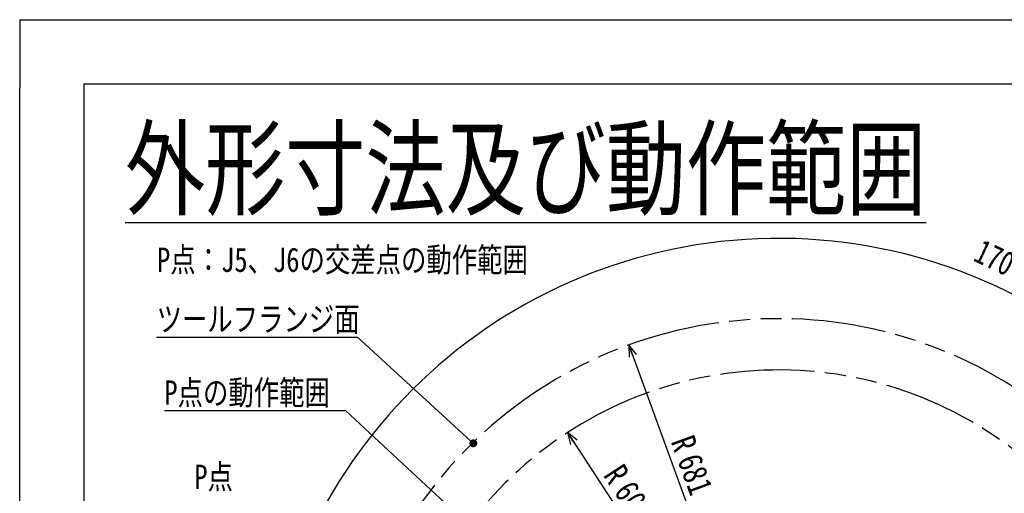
# Model space of a CAD drawing. Header units: millimetres. Extents: x 0 to 594, y 0 to 420.
# Tile 11 of 31: x 0 to 153, y 346 to 420. Entities that reach past the tile are written whole.
import ezdxf

# ---------------------------------------------------------------- set-up
doc = ezdxf.new("R2010")
doc.units = ezdxf.units.MM
doc.header["$LTSCALE"] = 32.67
doc.linetypes.add('PHANTOM', pattern=[0.8, 0.45, -0.05, 0.1, -0.05, 0.1, -0.05])
doc.layers.get('0').update_dxf_attribs({"linetype": 'CONTINUOUS'})
for name, color, linetype in [('CRV', 7, 'CONTINUOUS'), ('DRA_ITEM', 7, 'CONTINUOUS'), ('PARAM_DIM', 7, 'CONTINUOUS')]:
    doc.layers.add(name, color=color, linetype=linetype)
doc.styles.get("Standard").update_dxf_attribs({"font": 'txt', "width": 0.8})
doc.dimstyles.new('DIMSTYLE_19', dxfattribs={"dimtxt": 3.8, "dimasz": 1.8, "dimexe": 0.18, "dimexo": 0.0625, "dimgap": 0.09, "dimtad": 1, "dimlfac": 10, "dimdsep": 46, "dimtxsty": 'STANDARD', "dimblk": 'OPEN', "dimblk1": 'OPEN', "dimblk2": 'OPEN', "dimcen": 0.09, "dimadec": 0, "dimazin": 0, "dimtp": 0.5, "dimtm": 0.5, "dimtfac": 1, "dimtofl": 0, "dimtmove": 0, "dimatfit": 3, "dimldrblk": 'OPEN', "dimfxl": 1, "dimtolj": 1, "dimarcsym": 0})
doc.dimstyles.new('DIMSTYLE_6', dxfattribs={"dimtxt": 3.8, "dimasz": 1.8, "dimexe": 0.18, "dimexo": 0.0625, "dimgap": 0.09, "dimtad": 1, "dimdec": 1, "dimlfac": 10, "dimdsep": 46, "dimtxsty": 'STANDARD', "dimblk": 'OPEN', "dimblk1": 'OPEN', "dimblk2": 'OPEN', "dimcen": 0.09, "dimadec": 0, "dimazin": 0, "dimtp": 0.1, "dimtm": 0.1, "dimtfac": 1, "dimtdec": 1, "dimtofl": 0, "dimtmove": 0, "dimatfit": 3, "dimldrblk": 'OPEN', "dimfxl": 1, "dimtolj": 1, "dimarcsym": 0})

# ---------------------------------------------------------------- blocks, each defined once
blk = doc.blocks.new('*D60')
at = {"layer": 'PARAM_DIM', "color": 2, "linetype": 'CONTINUOUS'}
for p, q in [((175.02, 315.21), (199.62, 319.55)), ((119.65, 305.45), (166.3, 313.67))]:
    blk.add_line(p, q, dxfattribs=at)
for points in [[(196.72, 320.86), (197.65, 319.2), (197.93, 321.08)], [(36.86, 306.99), (37.46, 305.18), (38.09, 306.98), (36.86, 306.99)]]:
    blk.add_lwpolyline(points, dxfattribs=at)
for start, end in [(95, 180), (10, 95)]:
    blk.add_arc((118.17, 305.18), 80.71, start, end, dxfattribs=at)
at = {"layer": 'PARAM_DIM', "color": 2, "linetype": 'CONTINUOUS', "width": 0.766667}
blk.add_text('170%%d', height=3.8, rotation=-25.3602, dxfattribs=at).set_placement((148.36, 382.48))
blk = doc.blocks.new('_CLOSED')
at = {"color": 0, "linetype": 'BYBLOCK'}
for p, q in [((0, 0), (-1, 0.342)), ((-1, 0.342), (-1, -0.342)), ((-1, -0.342), (0, 0)), ((-1, 0), (0, 0))]:
    blk.add_line(p, q, dxfattribs=at)
blk = doc.blocks.new('_OPEN')
at = {"color": 0, "linetype": 'BYBLOCK'}
for p, q in [((0, 0), (-1, 0.342)), ((-1, -0.342), (0, 0)), ((-1, 0), (0, 0))]:
    blk.add_line(p, q, dxfattribs=at)
blk = doc.blocks.new('*D63')
at = {"layer": 'PARAM_DIM', "color": 2, "linetype": 'CONTINUOUS'}
blk.add_line((85.32, 355.62), (118.17, 305.18), dxfattribs=at)
at = {"layer": 'PARAM_DIM', "color": 2, "linetype": 'CONTINUOUS', "xscale": 1.8, "yscale": 1.8, "zscale": 1.8, "rotation": 123.079044}
blk.add_blockref('_OPEN', (85.32, 355.62), dxfattribs=at)
at = {"layer": 'PARAM_DIM', "color": 2, "linetype": 'CONTINUOUS', "width": 0.8}
for s, p in [('R', (90.8, 348.95)), ('601.9', (92.45, 346.4))]:
    blk.add_text(s, height=3.8, rotation=-56.921, dxfattribs=at).set_placement(p)
blk = doc.blocks.new('*D64')
at = {"layer": 'PARAM_DIM', "color": 2, "linetype": 'CONTINUOUS'}
blk.add_line((94.89, 369.28), (118.17, 305.18), dxfattribs=at)
at = {"layer": 'PARAM_DIM', "color": 2, "linetype": 'CONTINUOUS', "xscale": 1.8, "yscale": 1.8, "zscale": 1.8, "rotation": 109.959886}
blk.add_blockref('_OPEN', (94.89, 369.28), dxfattribs=at)
at = {"layer": 'PARAM_DIM', "color": 2, "linetype": 'CONTINUOUS', "width": 0.8}
for s, p in [('R', (101.37, 354.23)), ('681.9', (102.4, 351.37))]:
    blk.add_text(s, height=3.8, rotation=-70.0401, dxfattribs=at).set_placement(p)

msp = doc.modelspace()

# ---------------------------------------------------------------- linework, layer by layer
at = {"color": 4, "linetype": 'CONTINUOUS'}
for q in [(0, 409.35318), (12.37736, 420)]:
    msp.add_line((0, 420), q, dxfattribs=at)
at = {"color": 7, "linetype": 'CONTINUOUS'}
for p, q in [((12.37736, 420), (584.30102, 420)), ((10, 410), (10, 10)), ((10, 410), (584, 410)), ((0, 8.24228), (0, 409.35318))]:
    msp.add_line(p, q, dxfattribs=at)
at = {"layer": 'CRV', "color": 2, "linetype": 'PHANTOM'}
for radius in [68.19, 60.19]:
    msp.add_arc((118.16784, 305.18498), radius, 10, 350, dxfattribs=at)
at = {"layer": 'DRA_ITEM', "color": 2, "linetype": 'CONTINUOUS'}
for p, q in [((45.64616, 370.45616), (21.32616, 370.45616)), ((52.64616, 370.45616), (45.64616, 370.45616)), ((70.1988, 354.34982), (52.64616, 370.45616)), ((43.80755, 358.99297), (22.52755, 358.99297)), ((50.80755, 358.99297), (43.80755, 358.99297)), ((69.57711, 341.5425), (50.80755, 358.99297))]:
    msp.add_line(p, q, dxfattribs=at)
at = {"layer": 'DRA_ITEM', "color": 2, "linetype": 'CONTINUOUS', "const_width": 0.61564}
msp.add_lwpolyline([(70.34459, 353.93359, 1), (70.96022, 353.93359, 1)], format="xyb", close=True, dxfattribs=at)

# ---------------------------------------------------------------- texts
at = {"layer": 'DRA_ITEM', "color": 2, "linetype": 'CONTINUOUS', "width": 0.8}
for s, height, p in [('%%u外形寸法及び動作範囲', 12, (16.40557, 390.78563)), ('P点：J5、J6の交差点の動作範囲', 3.8, (21.38935, 380.66613)), ('ツールフランジ面', 3.8, (21.32616, 371.40616)), ('P点の動作範囲', 3.8, (22.52755, 359.94297)), ('P点', 3.8, (27.19877, 346.82006))]:
    msp.add_text(s, height=height, dxfattribs=at).set_placement(p)

# ---------------------------------------------------------------- dimensions: what is measured, and where the dimension line sits
at = {"layer": 'PARAM_DIM', "color": 2, "linetype": 'CONTINUOUS'}
dim = msp.add_angular_dim_2l(base=(111.13332, 385.5899), line1=((119.64505, 305.44546), (199.62331, 319.54778)), line2=((39.07003, 305.18498), (38.2629, 305.18498)), dimstyle='DIMSTYLE_19', override={"dimblk2": 'CLOSED', "dimsah": 1}, dxfattribs=at)
dim.commit()
dim.dimension.update_dxf_attribs({"geometry": '*D60', "text_midpoint": (154.4352, 381.70114), "dimtype": 162})
for mpoint, picture, middle in [((94.89035, 369.27894), '*D64', (106.26549, 346.3067)), ((85.31641, 355.61929), '*D63', (97.36497, 342.34379))]:
    dim = msp.add_radius_dim(center=(118.16784, 305.18498), mpoint=mpoint, dimstyle='DIMSTYLE_6', dxfattribs=at)
    dim.commit()
    dim.dimension.update_dxf_attribs({"geometry": picture, "text_midpoint": middle, "dimtype": 164})

doc.saveas('drawing.dxf')
